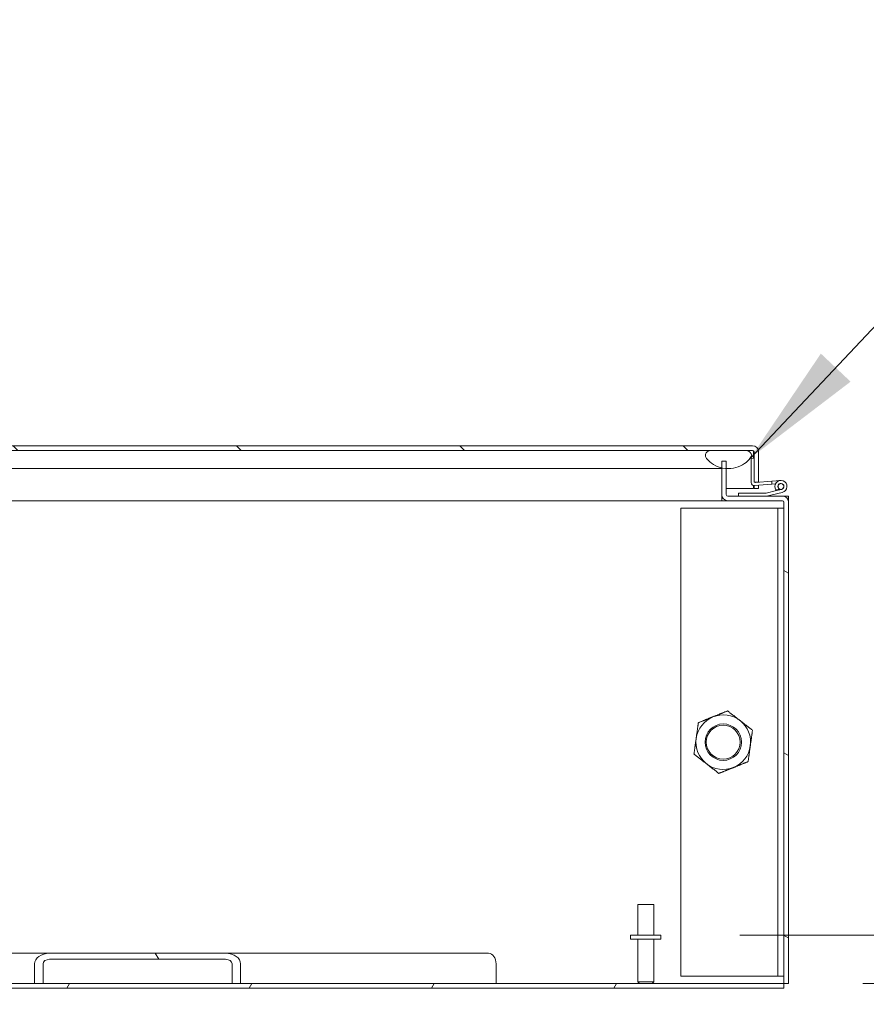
# Model space of a CAD drawing. Header units: inches. Extents: x 15 to 424, y 13 to 263.
# Tile 84 of 125: x 323 to 340, y 66 to 86. Entities that reach past the tile are written whole.
import ezdxf

# ---------------------------------------------------------------- set-up
doc = ezdxf.new("R2010")
doc.units = ezdxf.units.IN
doc.header["$LTSCALE"] = 26
doc.header["$MEASUREMENT"] = 0
for name, color, linetype, lineweight in [('Dimension (ANSI)', 7, 'Continuous', 5), ('Hatch (ANSI)', 7, 'Continuous', 5), ('Symbol (ANSI)', 7, 'Continuous', 5), ('Visible (ANSI)', 7, 'Continuous', 5)]:
    doc.layers.add(name, color=color, linetype=linetype, lineweight=lineweight)
doc.styles.add('ROMANS', font='romans.shx')
doc.dimstyles.new('Default (ANSI)', dxfattribs={"dimscale": 26, "dimtxt": 0.08, "dimasz": 0.098425, "dimexe": 0.125, "dimexo": 0.0625, "dimgap": 0.031496, "dimtad": 0, "dimtih": 1, "dimtoh": 1, "dimrnd": 1e-08, "dimzin": 0, "dimdsep": 46, "dimtxsty": 'ROMANS', "dimcen": 0.09, "dimdle": 0.393701, "dimclrd": 256, "dimclre": 256, "dimclrt": 256, "dimadec": 0, "dimazin": 0, "dimtfac": 1.25, "dimtofl": 0, "dimtmove": 0, "dimatfit": 3, "dimfxl": 1, "dimtolj": 1, "dimtzin": 0, "dimlwd": -1, "dimlwe": -1, "dimarcsym": 0})
doc.dimstyles.new('Default (ANSI)$7', dxfattribs={"dimscale": 26, "dimtxt": 0.08, "dimasz": 0.098425, "dimexe": 0.125, "dimexo": 0.0625, "dimgap": 0.031496, "dimtad": 0, "dimtih": 1, "dimtoh": 1, "dimrnd": 1e-08, "dimzin": 0, "dimdsep": 46, "dimtxsty": 'ROMANS', "dimcen": 0.09, "dimdle": 0.393701, "dimclrd": 256, "dimclre": 256, "dimclrt": 256, "dimadec": 0, "dimazin": 0, "dimtfac": 1.25, "dimtofl": 0, "dimtmove": 0, "dimatfit": 3, "dimfxl": 1, "dimtolj": 1, "dimtzin": 0, "dimlwd": -1, "dimlwe": -1, "dimarcsym": 0})

# ---------------------------------------------------------------- blocks, each defined once
blk = doc.blocks.new('*D20')
at = {"layer": 'Defpoints', "color": 0, "transparency": 16777216}
for p in [(335.729, 67.409), (338.26, 66.409), (353.518, 66.409)]:
    blk.add_point(p, dxfattribs=at)
at = {"layer": 'Dimension (ANSI)', "transparency": 16777216}
for p, q in [((353.518, 69.968), (353.518, 72.527)), ((337.354, 67.409), (356.768, 67.409)), ((339.885, 66.409), (356.768, 66.409)), ((353.518, 63.85), (353.518, 56.318)), ((353.518, 56.318), (350.959, 56.318))]:
    blk.add_line(p, q, dxfattribs=at)
for points in [[(353.091, 69.968), (353.944, 69.968), (353.518, 67.409)], [(353.091, 63.85), (353.944, 63.85), (353.518, 66.409)]]:
    blk.add_solid(points, dxfattribs=at)
at = {"layer": 'Dimension (ANSI)', "transparency": 16777216, "insert": (348.01, 56.318), "char_height": 2.08, "attachment_point": 5, "style": 'ROMANS'}
blk.add_mtext('\\A1;1.0{\\PI/S}', dxfattribs=at)

msp = doc.modelspace()

# ---------------------------------------------------------------- hatches: boundary and pattern name
at = {"layer": 'Hatch (ANSI)'}
h = msp.add_hatch(dxfattribs=at)
h.set_pattern_fill('ANSI31', color=256, scale=26, angle=90, style=0)
edge = h.paths.add_edge_path()
edge.add_line((337.6453, 76.726), (337.6581, 76.726))
edge.add_line((337.6581, 76.726), (337.739, 76.726))
edge.add_line((337.739, 76.726), (337.739, 77.351))
edge.add_ellipse((337.6141, 77.351), major_axis=(0.125, 0), ratio=1, start_angle=0, end_angle=90)
edge.add_line((337.6141, 77.476), (308.489, 77.476))
edge.add_ellipse((308.489, 77.351), major_axis=(0, 0.1249), ratio=1, start_angle=0, end_angle=90)
edge.add_line((308.3641, 77.351), (308.3641, 76.851))
edge.add_line((308.3641, 76.851), (308.4578, 76.851))
edge.add_line((308.4578, 76.851), (308.4578, 77.351))
edge.add_ellipse((308.489, 77.351), major_axis=(-0.0312, 0), ratio=1, start_angle=270, end_angle=360, ccw=False)
edge.add_line((308.489, 77.3823), (336.7416, 77.3823))
edge.add_line((336.7416, 77.3823), (337.4916, 77.3823))
edge.add_line((337.4916, 77.3823), (337.6141, 77.3823))
edge.add_ellipse((337.6141, 77.351), major_axis=(0, 0.0312), ratio=1, start_angle=270, end_angle=360, ccw=False)
edge.add_line((337.6453, 77.351), (337.6453, 77.2197))
edge.add_line((337.6453, 77.2197), (337.6453, 76.7505))
edge.add_line((337.6453, 76.7505), (337.6453, 76.726))
h = msp.add_hatch(dxfattribs=at)
h.set_pattern_fill('ANSI31', color=256, scale=26, angle=75, style=0)
edge = h.paths.add_edge_path()
edge.add_spline(control_points=[(336.6478, 77.2573), (336.6543, 77.2377), (336.666, 77.2188), (336.6947, 77.1814), (336.7143, 77.1617), (336.7787, 77.1069), (336.8376, 77.0701), (336.9277, 77.0363), (336.952, 77.0284), (336.9792, 77.0221)], knot_values=[-2.2571609, -2.2571609, -2.2571609, -2.2571609, -1.9421555, -1.9421555, -1.5382838, -1.5382838, -0.6602481, -0.6602481, -0.3923659, -0.3923659, -0.3923659, -0.3923659], degree=3, periodic=0)
edge.add_spline(control_points=[(336.9792, 77.0221), (337.0074, 77.0154), (337.0387, 77.0103), (337.0729, 77.0082)], knot_values=[-0.3923659, -0.3923659, -0.3923659, -0.3923659, -0.1145249, -0.1145249, -0.1145249, -0.1145249], degree=3, periodic=0)
edge.add_spline(control_points=[(337.0729, 77.0082), (337.087, 77.0074), (337.1015, 77.007), (337.1166, 77.0073)], knot_values=[-0.1145249, -0.1145249, -0.1145249, -0.1145249, 0, 0, 0, 0], degree=3, periodic=0)
edge.add_spline(control_points=[(337.1166, 77.0073), (337.1856, 77.0084), (337.2534, 77.0225), (337.382, 77.071), (337.4383, 77.1037), (337.5138, 77.1607), (337.5417, 77.1872), (337.571, 77.2267), (337.5799, 77.2417), (337.5853, 77.2573)], knot_values=[-1.0483302, -1.0483302, -1.0483302, -1.0483302, -0.7120009, -0.7120009, -0.3751501, -0.3751501, -0.1257788, -0.1257788, 0, 0, 0, 0], degree=3, periodic=0)
edge.add_spline(control_points=[(337.5853, 77.2573), (337.5876, 77.2637), (337.5892, 77.2704), (337.5908, 77.2834), (337.5908, 77.2897), (337.5888, 77.3051), (337.5858, 77.3137), (337.575, 77.3323), (337.5663, 77.3413), (337.5389, 77.3628), (337.5158, 77.3737), (337.4916, 77.3823)], knot_values=[-0.4962532, -0.4962532, -0.4962532, -0.4962532, -0.4372195, -0.4372195, -0.3825643, -0.3825643, -0.3022453, -0.3022453, -0.195919, -0.195919, 0, 0, 0, 0], degree=3, periodic=0)
edge.add_line((337.4916, 77.3823), (336.7416, 77.3823))
edge.add_spline(control_points=[(336.7416, 77.3823), (336.7271, 77.3773), (336.7122, 77.3712), (336.6876, 77.3578), (336.6768, 77.3506), (336.6605, 77.3351), (336.6544, 77.3273), (336.6458, 77.3101), (336.6435, 77.3012), (336.6421, 77.2802), (336.6442, 77.2684), (336.6478, 77.2573)], knot_values=[-0.4494753, -0.4494753, -0.4494753, -0.4494753, -0.3321231, -0.3321231, -0.2359747, -0.2359747, -0.1608287, -0.1608287, -0.089664, -0.089664, 0, 0, 0, 0], degree=3, periodic=0)
h = msp.add_hatch(dxfattribs=at)
h.set_pattern_fill('ANSI31', color=256, scale=26, angle=90, style=0)
edge = h.paths.add_edge_path()
edge.add_ellipse((337.6478, 76.7205), major_axis=(-0.0625, 0), ratio=1, start_angle=0, end_angle=95)
edge.add_line((337.6533, 76.6582), (338.0129, 76.6897))
edge.add_line((338.0129, 76.6897), (338.0077, 76.7495))
edge.add_line((338.0077, 76.7495), (337.6779, 76.7206))
edge.add_ellipse((337.6753, 76.7505), major_axis=(0.0026, -0.0299), ratio=1, start_angle=319.89029, end_angle=360, ccw=False)
edge.add_ellipse((337.6753, 76.7505), major_axis=(-0.0173, -0.0245), ratio=1, start_angle=305.10971, end_angle=360, ccw=False)
edge.add_line((337.6453, 76.7505), (337.6453, 77.2197))
edge.add_line((337.6453, 77.2197), (337.5853, 77.2144))
edge.add_line((337.5853, 77.2144), (337.5853, 76.7205))
h = msp.add_hatch(dxfattribs=at)
h.set_pattern_fill('ANSI31', color=256, scale=26, angle=105, style=0)
edge = h.paths.add_edge_path()
edge.add_ellipse((338.2292, 76.3157), major_axis=(0.125, 0), ratio=1, start_angle=0, end_angle=90)
edge.add_line((338.2292, 76.4406), (337.8961, 76.4406))
edge.add_line((337.8961, 76.4406), (337.3229, 76.4406))
edge.add_line((337.3229, 76.4406), (337.1041, 76.4406))
edge.add_ellipse((337.1041, 76.4719), major_axis=(0, -0.0313), ratio=1, start_angle=270, end_angle=360, ccw=False)
edge.add_line((337.0729, 76.4719), (337.0729, 77.0083))
edge.add_line((337.0729, 77.0083), (337.0729, 77.1594))
edge.add_line((337.0729, 77.1594), (336.9792, 77.1594))
edge.add_line((336.9792, 77.1594), (336.9792, 77.0221))
edge.add_line((336.9792, 77.0221), (336.9792, 76.4719))
edge.add_ellipse((337.1041, 76.4719), major_axis=(-0.125, 0), ratio=1, start_angle=0, end_angle=90)
edge.add_line((337.1041, 76.3469), (338.2292, 76.3469))
edge.add_ellipse((338.2292, 76.3157), major_axis=(0, 0.0312), ratio=1, start_angle=270, end_angle=360, ccw=False)
edge.add_line((338.2605, 76.3157), (338.2605, 66.4093))
edge.add_line((338.2605, 66.4093), (338.3542, 66.4093))
edge.add_line((338.3542, 66.4093), (338.3542, 76.3157))
h = msp.add_hatch(dxfattribs=at)
h.set_pattern_fill('ANSI31', color=256, scale=26, style=0)
edge = h.paths.add_edge_path()
edge.add_ellipse((337.8961, 76.4556), major_axis=(0, -0.015), ratio=1, start_angle=0, end_angle=13.40522)
edge.add_line((337.8996, 76.441), (338.2269, 76.519))
edge.add_ellipse((338.1979, 76.6406), major_axis=(0.029, -0.1216), ratio=1, start_angle=0, end_angle=292.3354)
edge.add_line((338.0964, 76.5676), (338.1694, 76.585))
edge.add_ellipse((338.1979, 76.6406), major_axis=(-0.0285, -0.0556), ratio=1, start_angle=40.5358, end_angle=360, ccw=False)
edge.add_line((338.2124, 76.5798), (338.1071, 76.5547))
edge.add_ellipse((338.1979, 76.6406), major_axis=(-0.0908, -0.0859), ratio=1, start_angle=0, end_angle=0.00352)
edge.add_line((338.1071, 76.5547), (337.8923, 76.5035))
edge.add_ellipse((337.8888, 76.5181), major_axis=(0.0035, -0.0146), ratio=1, start_angle=346.59478, end_angle=360, ccw=False)
edge.add_line((337.8888, 76.5031), (337.3229, 76.5031))
edge.add_line((337.3229, 76.5031), (337.3229, 76.4406))
edge.add_line((337.3229, 76.4406), (337.8961, 76.4406))
h = msp.add_hatch(dxfattribs=at)
h.set_pattern_fill('ANSI31', color=256, scale=26, angle=15, style=0)
edge = h.paths.add_edge_path()
edge.add_ellipse((338.1979, 76.6406), major_axis=(0.051, 0.0316), ratio=1, start_angle=0, end_angle=360)
h = msp.add_hatch(dxfattribs=at)
h.set_pattern_fill('ANSI31', color=256, scale=26, angle=75, style=0)
edge = h.paths.add_edge_path()
edge.add_line((323.0109, 66.4093), (323.0109, 66.8156))
edge.add_ellipse((323.1434, 66.8156), major_axis=(-0.1326, 0), ratio=0.7071068, start_angle=270, end_angle=360, ccw=False)
edge.add_line((323.1434, 66.9093), (326.7674, 66.9093))
edge.add_ellipse((326.7674, 66.8156), major_axis=(0.1326, 0), ratio=0.7071068, start_angle=0, end_angle=90, ccw=False)
edge.add_line((326.8999, 66.8156), (326.8999, 66.4093))
edge.add_line((326.8999, 66.4093), (327.0767, 66.4093))
edge.add_line((327.0767, 66.4093), (327.0767, 66.8156))
edge.add_ellipse((326.7674, 66.8156), major_axis=(0.3094, 0), ratio=0.7071068, start_angle=0, end_angle=90)
edge.add_line((326.7674, 67.0343), (323.1434, 67.0343))
edge.add_ellipse((323.1434, 66.8156), major_axis=(-0.3094, 0), ratio=0.7071068, start_angle=270, end_angle=360)
edge.add_line((322.8341, 66.8156), (322.8341, 66.4093))
edge.add_line((322.8341, 66.4093), (323.0109, 66.4093))
h = msp.add_hatch(dxfattribs=at)
h.set_pattern_fill('ANSI31', color=256, scale=26, angle=15, style=0)
h.paths.add_polyline_path([(338.2605, 66.3156), (338.2605, 66.4093), (327.0767, 66.4093), (326.8999, 66.4093), (323.0109, 66.4093), (322.8341, 66.4093), (293.7493, 66.4093), (293.5725, 66.4093), (289.6834, 66.4093), (289.5067, 66.4093), (278.3229, 66.4093), (278.3229, 66.3156)])

# ---------------------------------------------------------------- linework, layer by layer
at = {"layer": 'Visible (ANSI)'}
for p, q in [((337.6141, 77.476), (308.489, 77.476)), ((308.489, 77.3823), (337.6141, 77.3823)), ((337.4916, 77.3823), (336.7416, 77.3823)), ((337.6453, 77.2197), (337.5853, 77.2144)), ((337.5853, 77.2144), (337.5853, 76.7205)), ((337.6343, 77.351), (337.6343, 77.2187)), ((337.6453, 77.351), (337.6453, 76.726)), ((337.6453, 76.7505), (337.6453, 77.2197)), ((337.739, 76.726), (337.739, 77.351)), ((336.6166, 77.0072), (312.311, 77.0072)), ((336.9792, 77.0072), (336.6166, 77.0072)), ((337.0729, 77.1594), (336.9792, 77.1594)), ((336.9792, 77.1594), (336.9792, 76.4719)), ((337.0729, 76.4719), (337.0729, 77.1594)), ((337.1073, 77.0072), (337.0729, 77.0072)), ((337.0729, 76.601), (337.6343, 76.601)), ((337.6343, 76.6595), (337.6343, 76.601)), ((337.6453, 76.726), (337.739, 76.726)), ((337.6453, 76.601), (337.6453, 76.658)), ((337.739, 76.601), (337.6453, 76.601)), ((337.6533, 76.6582), (338.0129, 76.6897)), ((338.0077, 76.7495), (337.6779, 76.7206)), ((337.739, 76.6657), (337.739, 76.601)), ((338.0077, 76.7495), (338.187, 76.7652)), ((338.0129, 76.6897), (338.0077, 76.7495)), ((338.0859, 76.6961), (338.0129, 76.6897)), ((336.9792, 76.3469), (336.9792, 76.4719)), ((336.9792, 76.4406), (336.9794, 76.4406)), ((336.9794, 76.4406), (336.9794, 76.3469)), ((336.9832, 76.4406), (336.9794, 76.4406)), ((338.2292, 76.4406), (337.1041, 76.4406)), ((337.8888, 76.5031), (337.3229, 76.5031)), ((337.3229, 76.5031), (337.3229, 76.4406)), ((337.3229, 76.4406), (337.8961, 76.4406)), ((338.1071, 76.5547), (337.8923, 76.5035)), ((337.8996, 76.441), (338.2269, 76.519)), ((338.0964, 76.5676), (338.1694, 76.585)), ((338.2124, 76.5798), (338.1071, 76.5547)), ((338.2605, 76.4406), (338.2292, 76.4406)), ((338.2605, 76.4406), (338.3542, 76.4406)), ((338.2605, 76.4367), (338.2605, 76.4406)), ((338.3542, 76.4406), (338.3542, 76.3157)), ((336.9792, 76.3469), (311.4891, 76.3469)), ((336.1355, 76.1906), (338.1042, 76.1906)), ((336.1355, 66.5656), (336.1355, 76.1906)), ((336.9794, 76.3469), (336.9792, 76.3469)), ((337.1041, 76.3469), (336.9794, 76.3469)), ((337.1041, 76.3469), (338.2292, 76.3469)), ((338.1042, 76.1906), (338.1355, 76.1906)), ((338.2605, 76.1906), (338.1355, 76.1906)), ((338.1355, 66.5656), (338.1355, 76.1906)), ((338.2605, 76.3157), (338.2605, 66.4093)), ((338.3542, 66.4093), (338.3542, 76.3157)), ((335.2517, 68.0343), (335.5817, 68.0343)), ((335.2517, 67.4093), (335.2517, 68.0343)), ((335.5817, 67.4093), (335.5817, 68.0343)), ((335.7292, 67.4093), (335.1042, 67.4093)), ((335.1042, 67.4093), (335.1042, 67.3243)), ((335.7292, 67.3243), (335.1042, 67.3243)), ((335.2517, 67.3243), (335.2517, 66.4443)), ((335.5817, 67.3243), (335.5817, 66.4443)), ((335.7292, 67.4093), (335.7292, 67.3243)), ((308.4464, 67.0343), (323.1434, 67.0343)), ((326.7674, 67.0343), (323.1434, 67.0343)), ((323.1434, 66.9093), (326.7674, 66.9093)), ((326.7674, 67.0343), (332.1786, 67.0343)), ((322.8341, 66.8156), (322.8341, 66.4093)), ((323.0109, 66.4093), (323.0109, 66.8156)), ((326.8999, 66.8156), (326.8999, 66.4093)), ((327.0767, 66.4093), (327.0767, 66.8156)), ((332.3333, 66.8156), (332.3333, 66.4093)), ((338.1042, 66.5656), (336.1355, 66.5656)), ((338.1042, 66.5656), (338.1355, 66.5656)), ((338.1355, 66.5656), (338.2605, 66.5656)), ((338.2605, 66.4093), (278.3229, 66.4093)), ((278.3229, 66.3156), (338.2605, 66.3156)), ((322.8341, 66.4093), (323.0109, 66.4093)), ((326.8999, 66.4093), (327.0767, 66.4093)), ((335.2517, 66.4443), (335.5817, 66.4443)), ((335.2867, 66.4093), (335.2517, 66.4443)), ((335.5467, 66.4093), (335.5817, 66.4443)), ((338.2605, 66.3156), (338.2605, 66.4093)), ((338.2605, 66.4093), (338.3542, 66.4093))]:
    msp.add_line(p, q, dxfattribs=at)
for centre, radius in [((338.1979, 76.6406), 0.06), ((337.0105, 71.3781), 0.3751), ((337.0105, 71.3781), 0.375), ((337.0105, 71.3781), 0.3486)]:
    msp.add_circle(centre, radius, dxfattribs=at)
for centre, radius, start, end in [((337.6141, 77.351), 0.125, 0, 90), ((337.6141, 77.351), 0.0312, 0, 90), ((337.6478, 76.7205), 0.0625, 180, 275), ((337.6753, 76.7505), 0.03, 180, 275), ((338.1979, 76.6406), 0.125, 283.40522, 215.74062), ((338.1979, 76.6406), 0.0625, 283.40693, 242.87113), ((337.1041, 76.4719), 0.125, 180, 270), ((337.1041, 76.4719), 0.0313, 180, 270), ((337.8888, 76.5181), 0.015, 270, 283.40522), ((337.8961, 76.4556), 0.015, 270, 283.40522), ((338.1979, 76.6406), 0.125, 215.74062, 223.40693), ((338.1979, 76.6406), 0.125, 223.40693, 223.41046), ((338.1979, 76.6406), 0.0625, 242.87113, 283.40693), ((338.2292, 76.3157), 0.125, 0, 90), ((338.2292, 76.3157), 0.0312, 0, 90), ((337.0105, 71.3781), 0.5625, 51.99893, 111.99893), ((337.0105, 71.3781), 0.5625, 111.99893, 171.99893), ((337.0105, 71.3781), 0.5625, 351.99893, 51.99893), ((337.0105, 71.3781), 0.5625, 171.99893, 231.99893), ((337.0105, 71.3781), 0.5625, 291.99893, 351.99893), ((337.0105, 71.3781), 0.5625, 231.99893, 291.99893)]:
    msp.add_arc(centre, radius, start, end, dxfattribs=at)
for centre, major_axis, start_param, end_param in [((323.1434, 66.8156), (-0.3094, 0), 4.712389, 6.2831853), ((323.1434, 66.8156), (-0.1326, 0), 4.712389, 6.2831853), ((326.7674, 66.8156), (0.3094, 0), 0, 1.5707963), ((326.7674, 66.8156), (0.1326, 0), 0, 1.5707963), ((332.1786, 66.8156), (0, 0.2187), 4.712389, 6.2831853)]:
    msp.add_ellipse(centre, major_axis=major_axis, ratio=0.7071068, start_param=start_param, end_param=end_param, dxfattribs=at)
for points, knots in [([(336.7416, 77.3823), (336.7271, 77.3773), (336.7122, 77.3712), (336.6876, 77.3578), (336.6768, 77.3506), (336.6605, 77.3351), (336.6544, 77.3273), (336.6458, 77.3101), (336.6435, 77.3012), (336.6421, 77.2802), (336.6442, 77.2684), (336.6478, 77.2573)], [-0.44947527, -0.44947527, -0.44947527, -0.44947527, -0.33212313, -0.33212313, -0.23597471, -0.23597471, -0.16082872, -0.16082872, -0.08966395, -0.08966395, 0, 0, 0, 0]), ([(336.6478, 77.2573), (336.6543, 77.2377), (336.666, 77.2188), (336.6947, 77.1814), (336.7143, 77.1617), (336.7787, 77.1069), (336.8376, 77.0701), (336.9586, 77.0247), (337.0299, 77.0058), (337.1166, 77.0073)], [-2.2571609, -2.2571609, -2.2571609, -2.2571609, -1.9421555, -1.9421555, -1.5382838, -1.5382838, -0.6602481, -0.6602481, 0, 0, 0, 0]), ([(337.1166, 77.0073), (337.1856, 77.0084), (337.2534, 77.0225), (337.382, 77.071), (337.4383, 77.1037), (337.5138, 77.1607), (337.5417, 77.1872), (337.571, 77.2267), (337.5799, 77.2417), (337.5853, 77.2573)], [-1.0483302, -1.0483302, -1.0483302, -1.0483302, -0.7120009, -0.7120009, -0.3751501, -0.3751501, -0.1257788, -0.1257788, 0, 0, 0, 0]), ([(337.5853, 77.2573), (337.5876, 77.2637), (337.5892, 77.2704), (337.5908, 77.2834), (337.5908, 77.2897), (337.5888, 77.3051), (337.5858, 77.3137), (337.575, 77.3323), (337.5663, 77.3413), (337.5389, 77.3628), (337.5158, 77.3737), (337.4916, 77.3823)], [-0.4962532, -0.4962532, -0.4962532, -0.4962532, -0.43721951, -0.43721951, -0.38256427, -0.38256427, -0.30224527, -0.30224527, -0.19591897, -0.19591897, 0, 0, 0, 0]), ([(337.6141, 77.3823), (337.6202, 77.3823), (337.6263, 77.3701), (337.6325, 77.3554), (337.6331, 77.3539), (337.6337, 77.3525), (337.6343, 77.351)], [0, 0, 0, 0, 0.9110099, 0.9110099, 0.9110099, 1, 1, 1, 1])]:
    msp.add_open_spline(points, degree=3, knots=knots, dxfattribs=at)
msp.add_open_spline([(337.6343, 77.351), (337.6334, 77.3597), (337.6325, 77.3684), (337.6316, 77.3769)], degree=3, dxfattribs=at)
for points in [[(336.7998, 71.8997), (336.9395, 71.9561), (337.1009, 72.0213)], [(337.1009, 72.0213), (337.238, 71.9142), (337.3568, 71.8214)], [(336.4535, 71.4564), (336.4744, 71.6057), (336.4987, 71.778)], [(336.4987, 71.778), (336.66, 71.8432), (336.7998, 71.8997)], [(337.3568, 71.8214), (337.4756, 71.7286), (337.6127, 71.6214)], [(337.6127, 71.6214), (337.5885, 71.4491), (337.5675, 71.2998)], [(336.4083, 71.1348), (336.4325, 71.3072), (336.4535, 71.4564)], [(336.6642, 70.9349), (336.5454, 71.0277), (336.4083, 71.1348)], [(337.5675, 71.2998), (337.5465, 71.1506), (337.5223, 70.9782)], [(336.9201, 70.7349), (336.7829, 70.8421), (336.6642, 70.9349)], [(337.5223, 70.9782), (337.3609, 70.913), (337.2212, 70.8566)], [(337.2212, 70.8566), (337.0815, 70.8001), (336.9201, 70.7349)]]:
    msp.add_rational_spline(points, [1, 1.0379548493, 1], degree=2, dxfattribs=at)

# ---------------------------------------------------------------- dimensions: what is measured, and where the dimension line sits
at = {"layer": 'Dimension (ANSI)'}
dim = msp.add_linear_dim(base=(353.5177, 66.4093), p1=(335.7292, 67.4093), p2=(338.2605, 66.4093), angle=90, text='<>{\\PI/S}', dimstyle='Default (ANSI)', override={"dimdec": 1, "dimtp": 0, "dimtm": 0, "dimtdec": 2, "dimatfit": 1}, dxfattribs=at)
dim.commit()
dim.dimension.update_dxf_attribs({"geometry": '*D20', "text_midpoint": (348.0103, 56.318), "dimtype": 160})

# ---------------------------------------------------------------- leaders
at = {"layer": 'Symbol (ANSI)', "annotation_type": 0, "has_hookline": 1, "hookline_direction": 0, "text_width": 51.2579}
msp.add_leader([(337.5691, 77.2249), (346.0865, 86.2459), (348.6455, 86.2459)], dimstyle='Default (ANSI)$7', override={"dimtad": 0}, dxfattribs=at)

doc.saveas('drawing.dxf')
